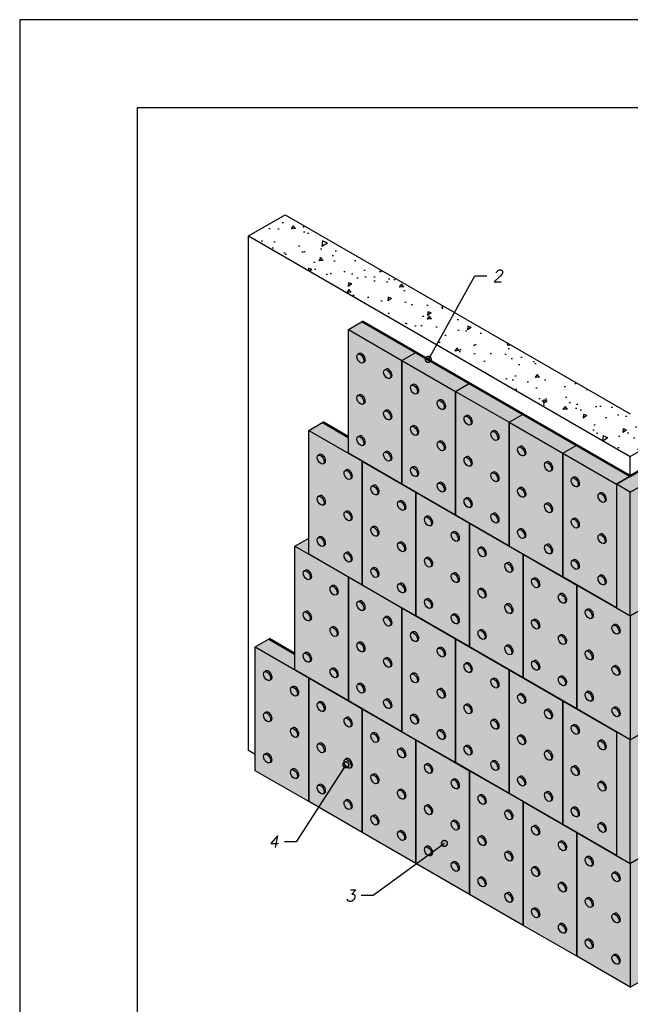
# Model space of a CAD drawing. Header units: inches. Extents: x 47 to 4151, y -1120 to 1902.
# Tile 42 of 93: x 51 to 154, y 733 to 900. Entities that reach past the tile are written whole.
import ezdxf

# ---------------------------------------------------------------- set-up
doc = ezdxf.new("R2010")
doc.units = ezdxf.units.IN
doc.header["$LTSCALE"] = 10
doc.header["$MEASUREMENT"] = 0
doc.layers.add('dim', color=160, linetype='Continuous', lineweight=15)
for name, color, linetype in [('DUBEL', 142, 'Continuous'), ('hatch', 240, 'Continuous'), ('ndp', 242, 'Continuous'), ('PV-13D', 7, 'Continuous'), ('ramka', 248, 'Continuous')]:
    doc.layers.add(name, color=color, linetype=linetype)
doc.layers.add('list', color=5, linetype='Continuous', plot=False)
doc.styles.add('style2', font='romans.shx', dxfattribs={"oblique": 12})
doc.dimstyles.new('1', dxfattribs={"dimtxt": 2, "dimasz": 2, "dimexe": 1, "dimexo": 0.7, "dimgap": 2, "dimtad": 0, "dimtih": 1, "dimtoh": 1, "dimdec": 4, "dimzin": 0, "dimdsep": 46, "dimtxsty": 'style2', "dimblk": 'ARCHTICK', "dimcen": 1.5, "dimdle": 1, "dimadec": 0, "dimazin": 0, "dimtfac": 1, "dimtdec": 4, "dimtofl": 0, "dimtmove": 0, "dimatfit": 2, "dimldrblk": 'DOTSMALL', "dimfxl": 1, "dimtolj": 1, "dimtzin": 0, "dimarcsym": 0})

# ---------------------------------------------------------------- blocks, each defined once
blk = doc.blocks.new('_ArchTick')
at = {"layer": 'DUBEL', "color": 0, "const_width": 0.15}
blk.add_lwpolyline([(-0.5, -0.5), (0.5, 0.5)], dxfattribs=at)
blk = doc.blocks.new('_DotSmall')
at = {"layer": 'DUBEL', "color": 0, "const_width": 0.5}
blk.add_lwpolyline([(-0.0625, 0, 1), (0.0625, 0, 1)], format="xyb", close=True, dxfattribs=at)

msp = doc.modelspace()

# ---------------------------------------------------------------- hatches: boundary and pattern name
at = {"layer": 'hatch'}
h = msp.add_hatch(dxfattribs=at)
h.set_pattern_fill('AR-CONC', color=256, angle=165, style=0)
h.set_pattern_definition([(215, (-2245.4854, 1562.577), (-6.765787, 2.462545), [0.75, -8.25]), (160, (-2245.4854, 1562.577), (-0.606582, -7.624733), [0.6, -6.6]), (265.4514, (-2246.049, 1562.782), (-7.372372, -5.162182), [0.637402, -7.011421]), (211.1842, (-2246.003, 1560.645), (-9.880362, 4.361014), [1.125, -12.375]), (261.6356, (-2246.826, 1561.009), (-11.54935, -6.99017), [0.956103, -10.51713]), (156.1842, (-2246.003, 1560.645), (-11.549346, -6.99018), [0.9, -9.9]), (186, (-2246.8396, 1561.387), (-4.723625, 5.433909), [0.75, -8.25]), (131, (-2246.8396, 1561.387), (-4.227072, -6.374665), [0.6, -6.6]), (236.4514, (-2247.233, 1561.84), (-8.950698, -0.94075), [0.637402, -7.011421]), (202.5, (-2245.4854, 1562.577), (-0.979048, -3.1840357), [0, -6.52, 0, -6.7, 0, -6.625]), (172.5, (-2245.4854, 1562.577), (-3.561869, -3.1288505), [0, -3.82, 0, -6.37, 0, -2.525]), (132.5, (-2243.3314, 1561.9998), (-5.0979525, 1.5994975), [0, -2.5, 0, -7.8, 0, -10.35]), (122.5, (-2242.3655, 1561.741), (-5.892237, 0.542457), [0, -3.25, 0, -5.18, 0, -7.35])])
h.paths.add_polyline_path([(89.422287, 863.574362), (95.682209, 867.188529), (154.397015, 833.28952), (221.07584, 871.786558), (227.335761, 868.17239), (154.397015, 826.061185)])
h = msp.add_hatch(dxfattribs=at)
h.set_pattern_fill('DOTS', color=160, scale=15, style=0)
h.set_pattern_definition([(0, (-2245.48545, 1562.577), (0.46875, 0.9375), [0, -0.9375])])
edge = h.paths.add_edge_path()
edge.add_line((90.575611, 772.596792), (90.575611, 793.652395))
edge.add_line((90.575611, 793.652395), (92.949919, 795.023202))
edge.add_line((92.949919, 795.023202), (97.318646, 792.500916))
edge.add_line((97.318646, 792.500916), (97.318646, 810.814904))
edge.add_line((97.318646, 810.814904), (99.692955, 812.185711))
edge.add_line((99.692955, 812.185711), (99.692955, 830.499699))
edge.add_line((99.692955, 830.499699), (102.067263, 831.870506))
edge.add_line((102.067263, 831.870506), (106.43599, 829.348221))
edge.add_line((106.43599, 829.348221), (106.43599, 847.662208))
edge.add_line((106.43599, 847.662208), (108.810298, 849.033016))
edge.add_line((108.810298, 849.033016), (154.397015, 822.713513))
edge.add_line((154.397015, 822.713513), (227.335761, 864.824718))
edge.add_line((227.335761, 864.824718), (229.710069, 863.45391))
edge.add_line((229.710069, 863.45391), (229.710069, 857.47309))
edge.add_line((229.710069, 857.47309), (208.770065, 845.383373))
edge.add_arc((322.091944, 768.055222), 137.191439, 145.6913036, 185.96840987)
edge.add_line((185.644167, 753.79004), (154.397015, 735.749488))
edge.add_line((154.397015, 735.749488), (90.575611, 772.596792))

# ---------------------------------------------------------------- linework, layer by layer
at = {"layer": 'dim', "color": 1, "lineweight": 53}
for points in [[(108.810298, 849.033016), (154.397015, 822.713513), (227.335761, 864.824718)], [(102.067263, 831.870506), (106.43599, 829.348221)], [(92.949919, 795.023202), (97.318646, 792.500916)]]:
    msp.add_lwpolyline(points, dxfattribs=at)
at = {"layer": 'list'}
msp.add_lwpolyline([(50.523751, 610.370459), (260.523751, 610.370459), (260.523751, 900.370459), (50.523751, 900.370459)], close=True, dxfattribs=at)
at = {"layer": 'PV-13D', "extrusion": (-2.77556e-17, 0.816497, 0.57735)}
for p, q in [((154.397015, 826.061185), (227.335761, 868.17239)), ((89.422287, 863.574362), (95.682209, 867.188529)), ((95.682209, 867.188529), (154.397015, 833.28952)), ((89.422287, 863.574362), (154.397015, 826.061185)), ((89.422287, 776.004279), (89.422287, 863.574362)), ((106.43599, 847.662208), (108.810298, 849.033016)), ((106.43599, 826.606606), (106.43599, 847.662208)), ((106.43599, 847.662208), (115.553333, 842.398308)), ((117.927641, 843.769115), (108.810298, 849.033016)), ((108.29293, 843.568578), (108.055499, 843.431497)), ((115.553333, 842.398308), (117.927641, 843.769115)), ((115.553333, 842.398308), (117.927641, 843.769115)), ((127.044985, 838.505215), (117.927641, 843.769115)), ((109.137722, 842.105355), (108.900291, 841.968274)), ((115.553333, 821.342705), (115.553333, 842.398308)), ((115.553333, 842.398308), (124.670676, 837.134407)), ((115.553333, 842.398308), (115.553333, 821.342705)), ((112.851601, 840.936627), (112.61417, 840.799547)), ((113.696393, 839.473404), (113.458963, 839.336324)), ((117.410273, 838.304677), (117.172842, 838.167596)), ((124.670676, 837.134407), (127.044985, 838.505215)), ((124.670676, 837.134407), (127.044985, 838.505215)), ((136.162328, 833.241314), (127.044985, 838.505215)), ((108.29293, 836.550043), (108.055499, 836.412963)), ((118.255065, 836.841454), (118.017634, 836.704373)), ((124.670676, 837.134407), (124.670676, 816.078805)), ((124.670676, 816.078805), (124.670676, 837.134407)), ((124.670676, 837.134407), (133.78802, 831.870506)), ((109.137722, 835.08682), (108.900291, 834.94974)), ((121.968944, 835.672727), (121.731514, 835.535646)), ((112.851601, 833.918093), (112.61417, 833.781012)), ((122.813737, 834.209504), (122.576306, 834.072423)), ((126.527616, 833.040776), (126.290185, 832.903696)), ((133.78802, 831.870506), (136.162328, 833.241314)), ((133.78802, 831.870506), (136.162328, 833.241314)), ((145.279671, 827.977413), (136.162328, 833.241314)), ((99.692955, 830.499699), (102.067263, 831.870506)), ((106.43599, 829.348221), (102.067263, 831.870506)), ((113.696393, 832.45487), (113.458963, 832.317789)), ((117.410273, 831.286143), (117.172842, 831.149062)), ((127.372408, 831.577553), (127.134978, 831.440473)), ((133.78802, 831.870506), (133.78802, 810.814904)), ((133.78802, 810.814904), (133.78802, 831.870506)), ((133.78802, 831.870506), (142.905363, 826.606606)), ((99.692955, 809.444097), (99.692955, 830.499699)), ((99.692955, 830.499699), (108.810298, 825.235798)), ((108.29293, 829.531509), (108.055499, 829.394429)), ((118.255065, 829.82292), (118.017634, 829.685839)), ((131.086288, 830.408826), (130.848857, 830.271745)), ((109.137722, 828.068286), (108.900291, 827.931205)), ((121.968944, 828.654192), (121.731514, 828.517112)), ((131.93108, 828.945603), (131.693649, 828.808522)), ((135.644959, 827.776876), (135.407529, 827.639795)), ((142.905363, 826.606606), (145.279671, 827.977413)), ((142.905363, 826.606606), (145.279671, 827.977413)), ((154.397015, 822.713513), (145.279671, 827.977413)), ((101.549894, 826.406068), (101.312464, 826.268988)), ((115.553333, 821.342705), (106.43599, 826.606606)), ((112.851601, 826.899559), (112.61417, 826.762478)), ((122.813737, 827.190969), (122.576306, 827.053889)), ((126.527616, 826.022242), (126.290185, 825.885161)), ((136.489752, 826.313653), (136.252321, 826.176572)), ((142.905363, 805.551003), (142.905363, 826.606606)), ((142.905363, 826.606606), (152.022706, 821.342705)), ((142.905363, 826.606606), (142.905363, 805.551003)), ((154.397015, 822.713513), (154.397015, 826.061185)), ((102.394687, 824.942845), (102.157256, 824.805765)), ((108.810298, 825.235798), (108.810298, 804.180196)), ((108.810298, 804.180196), (108.810298, 825.235798)), ((108.810298, 825.235798), (117.927641, 819.971898)), ((113.696393, 825.436336), (113.458963, 825.299255)), ((117.410273, 824.267609), (117.172842, 824.130528)), ((127.372408, 824.559019), (127.134978, 824.421938)), ((140.203631, 825.144925), (139.9662, 825.007845)), ((158.955686, 825.345463), (152.022706, 821.342705)), ((106.108566, 823.774118), (105.871135, 823.637037)), ((118.255065, 822.804386), (118.017634, 822.667305)), ((131.086288, 823.390292), (130.848857, 823.253211)), ((141.048423, 823.681702), (140.810993, 823.544622)), ((152.022706, 821.342705), (154.397015, 822.713513)), ((154.397015, 819.971898), (161.329994, 823.974656)), ((106.953358, 822.310895), (106.715927, 822.173814)), ((110.667238, 821.142168), (110.429807, 821.005087)), ((124.670676, 816.078805), (115.553333, 821.342705)), ((121.968944, 821.635658), (121.731514, 821.498578)), ((131.93108, 821.927069), (131.693649, 821.789988)), ((144.762303, 822.512975), (144.524872, 822.375894)), ((145.607095, 821.049752), (145.369664, 820.912671)), ((154.397015, 819.971898), (152.022706, 821.342705)), ((152.022706, 821.342705), (152.022706, 800.287103)), ((152.022706, 821.342705), (152.022706, 800.287103)), ((101.549894, 819.387534), (101.312464, 819.250453)), ((111.51203, 819.678945), (111.274599, 819.541864)), ((117.927641, 798.916295), (117.927641, 819.971898)), ((117.927641, 819.971898), (127.044985, 814.707997)), ((117.927641, 819.971898), (117.927641, 798.916295)), ((122.813737, 820.172435), (122.576306, 820.035355)), ((135.644959, 820.758342), (135.407529, 820.621261)), ((136.489752, 819.295119), (136.252321, 819.158038)), ((149.320974, 819.881025), (149.083544, 819.743944)), ((154.397015, 798.916295), (154.397015, 819.971898)), ((102.394687, 817.924311), (102.157256, 817.78723)), ((115.225909, 818.510217), (114.988479, 818.373137)), ((126.527616, 819.003708), (126.290185, 818.866627)), ((127.372408, 817.540485), (127.134978, 817.403404)), ((140.203631, 818.126391), (139.9662, 817.989311)), ((150.165767, 818.417802), (149.928336, 818.280721)), ((106.108566, 816.755584), (105.871135, 816.618503)), ((116.070702, 817.046994), (115.833271, 816.909914)), ((119.784581, 815.878267), (119.54715, 815.741186)), ((133.78802, 810.814904), (124.670676, 816.078805)), ((131.086288, 816.371758), (130.848857, 816.234677)), ((141.048423, 816.663168), (140.810993, 816.526087)), ((106.953358, 815.292361), (106.715927, 815.15528)), ((120.629373, 814.415044), (120.391942, 814.277963)), ((127.044985, 793.652395), (127.044985, 814.707997)), ((127.044985, 814.707997), (136.162328, 809.444097)), ((127.044985, 814.707997), (127.044985, 793.652395)), ((131.93108, 814.908535), (131.693649, 814.771454)), ((144.762303, 815.494441), (144.524872, 815.35736)), ((110.667238, 814.123633), (110.429807, 813.986553)), ((111.51203, 812.66041), (111.274599, 812.52333)), ((124.343253, 813.246317), (124.105822, 813.109236)), ((135.644959, 813.739807), (135.407529, 813.602727)), ((145.607095, 814.031218), (145.369664, 813.894137)), ((149.320974, 812.862491), (149.083544, 812.72541)), ((97.318646, 810.814904), (99.692955, 812.185711)), ((97.318646, 789.759301), (97.318646, 810.814904)), ((97.318646, 810.814904), (106.43599, 805.551003)), ((101.549894, 812.369), (101.312464, 812.231919)), ((102.394687, 810.905777), (102.157256, 810.768696)), ((115.225909, 811.491683), (114.988479, 811.354602)), ((125.188045, 811.783094), (124.950614, 811.646013)), ((142.905363, 805.551003), (133.78802, 810.814904)), ((136.489752, 812.276584), (136.252321, 812.139504)), ((140.203631, 811.107857), (139.9662, 810.970776)), ((150.165767, 811.399268), (149.928336, 811.262187)), ((108.810298, 804.180196), (99.692955, 809.444097)), ((106.108566, 809.73705), (105.871135, 809.599969)), ((116.070702, 810.02846), (115.833271, 809.891379)), ((128.901924, 810.614366), (128.664493, 810.477286)), ((129.746716, 809.151143), (129.509286, 809.014063)), ((136.162328, 809.444097), (136.162328, 788.388494)), ((136.162328, 788.388494), (136.162328, 809.444097)), ((136.162328, 809.444097), (145.279671, 804.180196)), ((141.048423, 809.644634), (140.810993, 809.507553)), ((106.953358, 808.273827), (106.715927, 808.136746)), ((119.784581, 808.859733), (119.54715, 808.722652)), ((133.460596, 807.982416), (133.223165, 807.845335)), ((144.762303, 808.475907), (144.524872, 808.338826)), ((99.175586, 806.721273), (98.938155, 806.584192)), ((110.667238, 807.105099), (110.429807, 806.968019)), ((120.629373, 807.39651), (120.391942, 807.259429)), ((124.343253, 806.227783), (124.105822, 806.090702)), ((134.305388, 806.519193), (134.067957, 806.382112)), ((145.607095, 807.012684), (145.369664, 806.875603)), ((149.320974, 805.843956), (149.083544, 805.706876)), ((100.020378, 805.25805), (99.782948, 805.120969)), ((106.43599, 784.495401), (106.43599, 805.551003)), ((106.43599, 805.551003), (115.553333, 800.287103)), ((106.43599, 805.551003), (106.43599, 784.495401)), ((117.927641, 798.916295), (108.810298, 804.180196)), ((111.51203, 805.641876), (111.274599, 805.504796)), ((115.225909, 804.473149), (114.988479, 804.336068)), ((125.188045, 804.76456), (124.950614, 804.627479)), ((138.019268, 805.350466), (137.781837, 805.213385)), ((152.022706, 800.287103), (142.905363, 805.551003)), ((145.279671, 783.124593), (145.279671, 804.180196)), ((145.279671, 804.180196), (154.397015, 798.916295)), ((145.279671, 804.180196), (145.279671, 783.124593)), ((150.165767, 804.380733), (149.928336, 804.243653)), ((103.734258, 804.089323), (103.496827, 803.952242)), ((104.57905, 802.6261), (104.341619, 802.489019)), ((116.070702, 803.009926), (115.833271, 802.872845)), ((128.901924, 803.595832), (128.664493, 803.458752)), ((138.86406, 803.887243), (138.626629, 803.750162)), ((142.577939, 802.718515), (142.340508, 802.581435)), ((161.329994, 802.919053), (154.397015, 798.916295)), ((108.29293, 801.457373), (108.055499, 801.320292)), ((119.784581, 801.841199), (119.54715, 801.704118)), ((129.746716, 802.132609), (129.509286, 801.995528)), ((133.460596, 800.963882), (133.223165, 800.826801)), ((143.422731, 801.255292), (143.185301, 801.118212)), ((99.175586, 799.702739), (98.938155, 799.565658)), ((109.137722, 799.99415), (108.900291, 799.857069)), ((115.553333, 779.2315), (115.553333, 800.287103)), ((115.553333, 800.287103), (124.670676, 795.023202)), ((115.553333, 800.287103), (115.553333, 779.2315)), ((120.629373, 800.377976), (120.391942, 800.240895)), ((124.343253, 799.209248), (124.105822, 799.072168)), ((134.305388, 799.500659), (134.067957, 799.363578)), ((147.136611, 800.086565), (146.89918, 799.949484)), ((152.022706, 800.287103), (154.397015, 798.916295)), ((154.397015, 798.916295), (156.771323, 800.287103)), ((100.020378, 798.239516), (99.782948, 798.102435)), ((112.851601, 798.825422), (112.61417, 798.688342)), ((127.044985, 793.652395), (117.927641, 798.916295)), ((125.188045, 797.746025), (124.950614, 797.608945)), ((138.019268, 798.331932), (137.781837, 798.194851)), ((147.981403, 798.623342), (147.743972, 798.486261)), ((151.695283, 797.454615), (151.457852, 797.317534)), ((154.397015, 798.916295), (154.397015, 777.860693)), ((103.734258, 797.070789), (103.496827, 796.933708)), ((113.696393, 797.362199), (113.458963, 797.225119)), ((117.410273, 796.193472), (117.172842, 796.056391)), ((128.901924, 796.577298), (128.664493, 796.440217)), ((138.86406, 796.868709), (138.626629, 796.731628)), ((152.540075, 795.991392), (152.302644, 795.854311)), ((90.575611, 793.652395), (92.949919, 795.023202)), ((97.318646, 792.500916), (92.949919, 795.023202)), ((104.57905, 795.607566), (104.341619, 795.470485)), ((108.29293, 794.438838), (108.055499, 794.301758)), ((118.255065, 794.730249), (118.017634, 794.593168)), ((124.670676, 795.023202), (124.670676, 773.9676)), ((124.670676, 773.9676), (124.670676, 795.023202)), ((124.670676, 795.023202), (133.78802, 789.759301)), ((129.746716, 795.114075), (129.509286, 794.976994)), ((142.577939, 795.699981), (142.340508, 795.562901)), ((143.422731, 794.236758), (143.185301, 794.099678)), ((90.575611, 772.596792), (90.575611, 793.652395)), ((90.575611, 793.652395), (99.692955, 788.388494)), ((99.175586, 792.684205), (98.938155, 792.547124)), ((109.137722, 792.975615), (108.900291, 792.838535)), ((121.968944, 793.561522), (121.731514, 793.424441)), ((136.162328, 788.388494), (127.044985, 793.652395)), ((133.460596, 793.945348), (133.223165, 793.808267)), ((134.305388, 792.482125), (134.067957, 792.345044)), ((147.136611, 793.068031), (146.89918, 792.93095)), ((100.020378, 791.220982), (99.782948, 791.083901)), ((112.851601, 791.806888), (112.61417, 791.669807)), ((122.813737, 792.098299), (122.576306, 791.961218)), ((126.527616, 790.929571), (126.290185, 790.792491)), ((138.019268, 791.313397), (137.781837, 791.176317)), ((147.981403, 791.604808), (147.743972, 791.467727)), ((92.432551, 789.558764), (92.19512, 789.421683)), ((106.43599, 784.495401), (97.318646, 789.759301)), ((103.734258, 790.052255), (103.496827, 789.915174)), ((113.696393, 790.343665), (113.458963, 790.206584)), ((117.410273, 789.174938), (117.172842, 789.037857)), ((127.372408, 789.466348), (127.134978, 789.329268)), ((133.78802, 789.759301), (133.78802, 768.703699)), ((133.78802, 768.703699), (133.78802, 789.759301)), ((133.78802, 789.759301), (142.905363, 784.495401)), ((138.86406, 789.850174), (138.626629, 789.713094)), ((151.695283, 790.436081), (151.457852, 790.299)), ((93.277343, 788.095541), (93.039912, 787.95846)), ((99.692955, 788.388494), (99.692955, 767.332892)), ((99.692955, 767.332892), (99.692955, 788.388494)), ((99.692955, 788.388494), (108.810298, 783.124593)), ((104.57905, 788.589032), (104.341619, 788.451951)), ((108.29293, 787.420304), (108.055499, 787.283224)), ((118.255065, 787.711715), (118.017634, 787.574634)), ((131.086288, 788.297621), (130.848857, 788.16054)), ((145.279671, 783.124593), (136.162328, 788.388494)), ((142.577939, 788.681447), (142.340508, 788.544366)), ((152.540075, 788.972858), (152.302644, 788.835777)), ((96.991223, 786.926814), (96.753792, 786.789733)), ((109.137722, 785.957081), (108.900291, 785.820001)), ((121.968944, 786.542988), (121.731514, 786.405907)), ((131.93108, 786.834398), (131.693649, 786.697317)), ((143.422731, 787.218224), (143.185301, 787.081143)), ((147.136611, 786.049497), (146.89918, 785.912416)), ((97.836015, 785.463591), (97.598584, 785.32651)), ((101.549894, 784.294863), (101.312464, 784.157783)), ((115.553333, 779.2315), (106.43599, 784.495401)), ((112.851601, 784.788354), (112.61417, 784.651273)), ((122.813737, 785.079765), (122.576306, 784.942684)), ((135.644959, 785.665671), (135.407529, 785.52859)), ((136.489752, 784.202448), (136.252321, 784.065367)), ((142.905363, 763.439798), (142.905363, 784.495401)), ((142.905363, 784.495401), (152.022706, 779.2315)), ((142.905363, 784.495401), (142.905363, 763.439798)), ((147.981403, 784.586274), (147.743972, 784.449193)), ((92.432551, 782.54023), (92.19512, 782.403149)), ((102.394687, 782.83164), (102.157256, 782.69456)), ((108.810298, 762.068991), (108.810298, 783.124593)), ((108.810298, 783.124593), (117.927641, 777.860693)), ((108.810298, 783.124593), (108.810298, 762.068991)), ((113.696393, 783.325131), (113.458963, 783.18805)), ((126.527616, 783.911037), (126.290185, 783.773956)), ((127.372408, 782.447814), (127.134978, 782.310733)), ((140.203631, 783.03372), (139.9662, 782.89664)), ((154.397015, 777.860693), (145.279671, 783.124593)), ((151.695283, 783.417547), (151.457852, 783.280466)), ((93.277343, 781.077007), (93.039912, 780.939926)), ((106.108566, 781.662913), (105.871135, 781.525832)), ((117.410273, 782.156404), (117.172842, 782.019323)), ((118.255065, 780.693181), (118.017634, 780.5561)), ((131.086288, 781.279087), (130.848857, 781.142006)), ((141.048423, 781.570497), (140.810993, 781.433417)), ((152.540075, 781.954324), (152.302644, 781.817243)), ((154.397015, 777.860693), (161.329994, 781.863451)), ((96.991223, 779.908279), (96.753792, 779.771199)), ((106.953358, 780.19969), (106.715927, 780.062609)), ((110.667238, 779.030963), (110.429807, 778.893882)), ((124.670676, 773.9676), (115.553333, 779.2315)), ((121.968944, 779.524453), (121.731514, 779.387373)), ((131.93108, 779.815864), (131.693649, 779.678783)), ((144.762303, 780.40177), (144.524872, 780.264689)), ((154.397015, 777.860693), (152.022706, 779.2315)), ((152.022706, 779.2315), (152.022706, 758.175898)), ((152.022706, 779.2315), (152.022706, 758.175898)), ((154.397015, 777.860693), (156.771323, 779.2315)), ((97.836015, 778.445056), (97.598584, 778.307976)), ((111.51203, 777.56774), (111.274599, 777.430659)), ((117.927641, 756.80509), (117.927641, 777.860693)), ((117.927641, 777.860693), (127.044985, 772.596792)), ((117.927641, 777.860693), (117.927641, 756.80509)), ((122.813737, 778.06123), (122.576306, 777.92415)), ((135.644959, 778.647137), (135.407529, 778.510056)), ((145.607095, 778.938547), (145.369664, 778.801466)), ((149.320974, 777.76982), (149.083544, 777.632739)), ((154.397015, 756.80509), (154.397015, 777.860693)), ((90.575611, 775.338407), (89.422287, 776.004279)), ((101.549894, 777.276329), (101.312464, 777.139248)), ((102.394687, 775.813106), (102.157256, 775.676025)), ((115.225909, 776.399012), (114.988479, 776.261932)), ((126.527616, 776.892503), (126.290185, 776.755422)), ((136.489752, 777.183914), (136.252321, 777.046833)), ((140.203631, 776.015186), (139.9662, 775.878106)), ((150.165767, 776.306597), (149.928336, 776.169516)), ((92.432551, 775.521696), (92.19512, 775.384615)), ((93.277343, 774.058473), (93.039912, 773.921392)), ((106.108566, 774.644379), (105.871135, 774.507298)), ((116.070702, 774.935789), (115.833271, 774.798709)), ((133.78802, 768.703699), (124.670676, 773.9676)), ((127.372408, 775.42928), (127.134978, 775.292199)), ((131.086288, 774.260553), (130.848857, 774.123472)), ((141.048423, 774.551963), (140.810993, 774.414883)), ((99.692955, 767.332892), (90.575611, 772.596792)), ((96.991223, 772.889745), (96.753792, 772.752665)), ((106.953358, 773.181156), (106.715927, 773.044075)), ((119.784581, 773.767062), (119.54715, 773.629981)), ((120.629373, 772.303839), (120.391942, 772.166758)), ((127.044985, 772.596792), (127.044985, 751.54119)), ((127.044985, 751.54119), (127.044985, 772.596792)), ((127.044985, 772.596792), (136.162328, 767.332892)), ((131.93108, 772.79733), (131.693649, 772.660249)), ((144.762303, 773.383236), (144.524872, 773.246155)), ((97.836015, 771.426522), (97.598584, 771.289442)), ((110.667238, 772.012429), (110.429807, 771.875348)), ((124.343253, 771.135112), (124.105822, 770.998031)), ((135.644959, 771.628602), (135.407529, 771.491522)), ((145.607095, 771.920013), (145.369664, 771.782932)), ((149.320974, 770.751286), (149.083544, 770.614205)), ((101.549894, 770.257795), (101.312464, 770.120714)), ((111.51203, 770.549206), (111.274599, 770.412125)), ((115.225909, 769.380478), (114.988479, 769.243397)), ((125.188045, 769.671889), (124.950614, 769.534808)), ((136.489752, 770.165379), (136.252321, 770.028299)), ((140.203631, 768.996652), (139.9662, 768.859571)), ((150.165767, 769.288063), (149.928336, 769.150982)), ((108.810298, 762.068991), (99.692955, 767.332892)), ((102.394687, 768.794572), (102.157256, 768.657491)), ((106.108566, 767.625845), (105.871135, 767.488764)), ((116.070702, 767.917255), (115.833271, 767.780174)), ((128.901924, 768.503161), (128.664493, 768.366081)), ((142.905363, 763.439798), (133.78802, 768.703699)), ((136.162328, 767.332892), (136.162328, 746.277289)), ((136.162328, 746.277289), (136.162328, 767.332892)), ((136.162328, 767.332892), (145.279671, 762.068991)), ((141.048423, 767.533429), (140.810993, 767.396348)), ((106.953358, 766.162622), (106.715927, 766.025541)), ((119.784581, 766.748528), (119.54715, 766.611447)), ((129.746716, 767.039938), (129.509286, 766.902858)), ((133.460596, 765.871211), (133.223165, 765.73413)), ((144.762303, 766.364702), (144.524872, 766.227621)), ((110.667238, 764.993894), (110.429807, 764.856814)), ((120.629373, 765.285305), (120.391942, 765.148224)), ((124.343253, 764.116578), (124.105822, 763.979497)), ((134.305388, 764.407988), (134.067957, 764.270907)), ((145.607095, 764.901479), (145.369664, 764.764398)), ((111.51203, 763.530671), (111.274599, 763.393591)), ((115.225909, 762.361944), (114.988479, 762.224863)), ((125.188045, 762.653355), (124.950614, 762.516274)), ((138.019268, 763.239261), (137.781837, 763.10218)), ((152.022706, 758.175898), (142.905363, 763.439798)), ((149.320974, 763.732752), (149.083544, 763.595671)), ((150.165767, 762.269529), (149.928336, 762.132448)), ((117.927641, 756.80509), (108.810298, 762.068991)), ((116.070702, 760.898721), (115.833271, 760.76164)), ((128.901924, 761.484627), (128.664493, 761.347547)), ((138.86406, 761.776038), (138.626629, 761.638957)), ((142.577939, 760.607311), (142.340508, 760.47023)), ((145.279671, 741.013388), (145.279671, 762.068991)), ((145.279671, 762.068991), (154.397015, 756.80509)), ((145.279671, 762.068991), (145.279671, 741.013388)), ((161.329994, 760.807848), (154.397015, 756.80509)), ((119.784581, 759.729994), (119.54715, 759.592913)), ((129.746716, 760.021404), (129.509286, 759.884324)), ((143.422731, 759.144088), (143.185301, 759.007007)), ((120.629373, 758.266771), (120.391942, 758.12969)), ((133.460596, 758.852677), (133.223165, 758.715596)), ((134.305388, 757.389454), (134.067957, 757.252373)), ((147.136611, 757.97536), (146.89918, 757.838279)), ((152.022706, 758.175898), (154.397015, 756.80509)), ((154.397015, 756.80509), (156.771323, 758.175898)), ((127.044985, 751.54119), (117.927641, 756.80509)), ((124.343253, 757.098043), (124.105822, 756.960963)), ((125.188045, 755.63482), (124.950614, 755.49774)), ((138.019268, 756.220727), (137.781837, 756.083646)), ((147.981403, 756.512137), (147.743972, 756.375056)), ((154.397015, 756.80509), (154.397015, 735.749488)), ((128.901924, 754.466093), (128.664493, 754.329012)), ((138.86406, 754.757504), (138.626629, 754.620423)), ((151.695283, 755.34341), (151.457852, 755.206329)), ((152.540075, 753.880187), (152.302644, 753.743106)), ((129.746716, 753.00287), (129.509286, 752.865789)), ((142.577939, 753.588776), (142.340508, 753.451696)), ((136.162328, 746.277289), (127.044985, 751.54119)), ((133.460596, 751.834143), (133.223165, 751.697062)), ((143.422731, 752.125553), (143.185301, 751.988473)), ((147.136611, 750.956826), (146.89918, 750.819745)), ((134.305388, 750.37092), (134.067957, 750.233839)), ((138.019268, 749.202193), (137.781837, 749.065112)), ((147.981403, 749.493603), (147.743972, 749.356522)), ((138.86406, 747.73897), (138.626629, 747.601889)), ((151.695283, 748.324876), (151.457852, 748.187795)), ((145.279671, 741.013388), (136.162328, 746.277289)), ((142.577939, 746.570242), (142.340508, 746.433161)), ((152.540075, 746.861653), (152.302644, 746.724572)), ((143.422731, 745.107019), (143.185301, 744.969938)), ((147.136611, 743.938292), (146.89918, 743.801211)), ((147.981403, 742.475069), (147.743972, 742.337988)), ((154.397015, 735.749488), (145.279671, 741.013388)), ((151.695283, 741.306342), (151.457852, 741.169261)), ((152.540075, 739.843119), (152.302644, 739.706038)), ((154.397015, 735.749488), (156.771323, 737.120295))]:
    msp.add_line(p, q, dxfattribs=at)
at = {"layer": 'PV-13D'}
for centre in [(108.477895, 842.699885), (113.036566, 840.067935), (117.595238, 837.435985), (108.477895, 835.681351), (122.15391, 834.804034), (113.036566, 833.049401), (126.712581, 832.172084), (117.595238, 830.417451), (108.477895, 828.662817), (131.271253, 829.540134), (122.15391, 827.7855), (135.829925, 826.908183), (101.73486, 825.537376), (113.036566, 826.030867), (126.712581, 825.15355), (117.595238, 823.398916), (140.388596, 824.276233), (106.293531, 822.905426), (131.271253, 822.5216), (110.852203, 820.273475), (122.15391, 820.766966), (144.947268, 821.644283), (101.73486, 818.518842), (135.829925, 819.889649), (149.50594, 819.012333), (115.410875, 817.641525), (126.712581, 818.135016), (140.388596, 817.257699), (106.293531, 815.886892), (119.969546, 815.009575), (131.271253, 815.503065), (144.947268, 814.625749), (110.852203, 813.254941), (124.528218, 812.377624), (135.829925, 812.871115), (149.50594, 811.993798), (101.73486, 811.500308), (115.410875, 810.622991), (140.388596, 810.239165), (106.293531, 808.868357), (129.08689, 809.745674), (119.969546, 807.991041), (133.645561, 807.113724), (144.947268, 807.607215), (99.360551, 805.852581), (110.852203, 806.236407), (124.528218, 805.35909), (149.50594, 804.975264), (115.410875, 803.604457), (138.204233, 804.481774), (103.919223, 803.220631), (129.08689, 802.72714), (142.762905, 801.849823), (108.477895, 800.58868), (119.969546, 800.972506), (133.645561, 800.09519), (99.360551, 798.834047), (124.528218, 798.340556), (147.321576, 799.217873), (113.036566, 797.95673), (138.204233, 797.463239), (151.880248, 796.585923), (103.919223, 796.202097), (117.595238, 795.32478), (129.08689, 795.708606), (108.477895, 793.570146), (142.762905, 794.831289), (99.360551, 791.815513), (122.15391, 792.692829), (133.645561, 793.076656), (147.321576, 792.199339), (113.036566, 790.938196), (126.712581, 790.060879), (138.204233, 790.444705), (92.617516, 788.690072), (103.919223, 789.183562), (117.595238, 788.306246), (151.880248, 789.567388), (108.477895, 786.551612), (131.271253, 787.428929), (142.762905, 787.812755), (97.176188, 786.058121), (122.15391, 785.674295), (147.321576, 785.180805), (101.73486, 783.426171), (113.036566, 783.919662), (135.829925, 784.796979), (92.617516, 781.671538), (126.712581, 783.042345), (140.388596, 782.165028), (151.880248, 782.548854), (106.293531, 780.794221), (117.595238, 781.287711), (131.271253, 780.410395), (97.176188, 779.039587), (110.852203, 778.16227), (122.15391, 778.655761), (144.947268, 779.533078), (135.829925, 777.778444), (149.50594, 776.901128), (101.73486, 776.407637), (115.410875, 775.53032), (126.712581, 776.023811), (140.388596, 775.146494), (92.617516, 774.653003), (106.293531, 773.775687), (131.271253, 773.391861), (97.176188, 772.021053), (119.969546, 772.89837), (144.947268, 772.514544), (110.852203, 771.143736), (124.528218, 770.26642), (135.829925, 770.75991), (149.50594, 769.882593), (101.73486, 769.389103), (115.410875, 768.511786), (140.388596, 768.12796), (106.293531, 766.757152), (129.08689, 767.634469), (119.969546, 765.879836), (133.645561, 765.002519), (144.947268, 765.49601), (110.852203, 764.125202), (124.528218, 763.247885), (115.410875, 761.493252), (138.204233, 762.370569), (149.50594, 762.864059), (129.08689, 760.615935), (142.762905, 759.738618), (119.969546, 758.861302), (133.645561, 757.983985), (147.321576, 757.106668), (124.528218, 756.229351), (138.204233, 755.352034), (129.08689, 753.597401), (151.880248, 754.474718), (142.762905, 752.720084), (133.645561, 750.965451), (147.321576, 750.088134), (138.204233, 748.3335), (151.880248, 747.456183), (142.762905, 745.70155), (147.321576, 743.0696), (151.880248, 740.437649)]:
    msp.add_ellipse(centre, major_axis=(0.422396, -0.731612), ratio=0.5773502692, dxfattribs=at)
for centre, start_param, end_param in [((108.715326, 842.836966), -2.3561944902, 0), ((108.715326, 842.836966), -3.1415926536, -2.3561944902), ((113.273997, 840.205016), -2.3561944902, 0), ((113.273997, 840.205016), -3.1415926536, -2.3561944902), ((117.832669, 837.573065), -2.3561944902, 0), ((108.715326, 835.818432), -2.3561944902, 0), ((117.832669, 837.573065), -3.1415926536, -2.3561944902), ((108.715326, 835.818432), -3.1415926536, -2.3561944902), ((122.391341, 834.941115), -2.3561944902, 0), ((122.391341, 834.941115), -3.1415926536, -2.3561944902), ((113.273997, 833.186482), -2.3561944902, 0), ((113.273997, 833.186482), -3.1415926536, -2.3561944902), ((126.950012, 832.309165), -2.3561944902, 0), ((117.832669, 830.554531), -2.3561944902, 0), ((126.950012, 832.309165), -3.1415926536, -2.3561944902), ((108.715326, 828.799898), -2.3561944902, 0), ((117.832669, 830.554531), -3.1415926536, -2.3561944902), ((131.508684, 829.677215), -2.3561944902, 0), ((131.508684, 829.677215), -3.1415926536, -2.3561944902), ((108.715326, 828.799898), -3.1415926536, -2.3561944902), ((122.391341, 827.922581), -2.3561944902, 0), ((122.391341, 827.922581), -3.1415926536, -2.3561944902), ((136.067356, 827.045264), -2.3561944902, 0), ((101.97229, 825.674457), -2.3561944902, 0), ((113.273997, 826.167947), -2.3561944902, 0), ((126.950012, 825.290631), -2.3561944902, 0), ((136.067356, 827.045264), -3.1415926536, -2.3561944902), ((101.97229, 825.674457), -3.1415926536, -2.3561944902), ((113.273997, 826.167947), -3.1415926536, -2.3561944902), ((117.832669, 823.535997), -2.3561944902, 0), ((126.950012, 825.290631), -3.1415926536, -2.3561944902), ((140.626027, 824.413314), -2.3561944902, 0), ((106.530962, 823.042506), -2.3561944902, 0), ((106.530962, 823.042506), -3.1415926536, -2.3561944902), ((117.832669, 823.535997), -3.1415926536, -2.3561944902), ((131.508684, 822.65868), -2.3561944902, 0), ((140.626027, 824.413314), -3.1415926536, -2.3561944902), ((145.184699, 821.781364), -2.3561944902, 0), ((111.089634, 820.410556), -2.3561944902, 0), ((122.391341, 820.904047), -2.3561944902, 0), ((131.508684, 822.65868), -3.1415926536, -2.3561944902), ((136.067356, 820.02673), -2.3561944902, 0), ((145.184699, 821.781364), -3.1415926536, -2.3561944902), ((101.97229, 818.655923), -2.3561944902, 0), ((111.089634, 820.410556), -3.1415926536, -2.3561944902), ((122.391341, 820.904047), -3.1415926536, -2.3561944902), ((136.067356, 820.02673), -3.1415926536, -2.3561944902), ((149.743371, 819.149413), -2.3561944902, 0), ((101.97229, 818.655923), -3.1415926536, -2.3561944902), ((115.648305, 817.778606), -2.3561944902, 0), ((126.950012, 818.272097), -2.3561944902, 0), ((126.950012, 818.272097), -3.1415926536, -2.3561944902), ((140.626027, 817.39478), -2.3561944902, 0), ((149.743371, 819.149413), -3.1415926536, -2.3561944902), ((106.530962, 816.023972), -2.3561944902, 0), ((115.648305, 817.778606), -3.1415926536, -2.3561944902), ((120.206977, 815.146656), -2.3561944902, 0), ((131.508684, 815.640146), -2.3561944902, 0), ((140.626027, 817.39478), -3.1415926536, -2.3561944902), ((106.530962, 816.023972), -3.1415926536, -2.3561944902), ((111.089634, 813.392022), -2.3561944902, 0), ((120.206977, 815.146656), -3.1415926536, -2.3561944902), ((131.508684, 815.640146), -3.1415926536, -2.3561944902), ((145.184699, 814.762829), -2.3561944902, 0), ((145.184699, 814.762829), -3.1415926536, -2.3561944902), ((111.089634, 813.392022), -3.1415926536, -2.3561944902), ((124.765649, 812.514705), -2.3561944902, 0), ((136.067356, 813.008196), -2.3561944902, 0), ((136.067356, 813.008196), -3.1415926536, -2.3561944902), ((149.743371, 812.130879), -2.3561944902, 0), ((101.97229, 811.637388), -2.3561944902, 0), ((101.97229, 811.637388), -3.1415926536, -2.3561944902), ((115.648305, 810.760072), -2.3561944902, 0), ((124.765649, 812.514705), -3.1415926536, -2.3561944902), ((140.626027, 810.376246), -2.3561944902, 0), ((149.743371, 812.130879), -3.1415926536, -2.3561944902), ((106.530962, 809.005438), -2.3561944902, 0), ((115.648305, 810.760072), -3.1415926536, -2.3561944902), ((129.32432, 809.882755), -2.3561944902, 0), ((129.32432, 809.882755), -3.1415926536, -2.3561944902), ((140.626027, 810.376246), -3.1415926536, -2.3561944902), ((106.530962, 809.005438), -3.1415926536, -2.3561944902), ((120.206977, 808.128121), -2.3561944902, 0), ((120.206977, 808.128121), -3.1415926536, -2.3561944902), ((133.882992, 807.250805), -2.3561944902, 0), ((145.184699, 807.744295), -2.3561944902, 0), ((99.597982, 805.989662), -2.3561944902, 0), ((111.089634, 806.373488), -2.3561944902, 0), ((111.089634, 806.373488), -3.1415926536, -2.3561944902), ((124.765649, 805.496171), -2.3561944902, 0), ((133.882992, 807.250805), -3.1415926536, -2.3561944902), ((145.184699, 807.744295), -3.1415926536, -2.3561944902), ((149.743371, 805.112345), -2.3561944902, 0), ((99.597982, 805.989662), -3.1415926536, -2.3561944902), ((104.156654, 803.357711), -2.3561944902, 0), ((115.648305, 803.741538), -2.3561944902, 0), ((124.765649, 805.496171), -3.1415926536, -2.3561944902), ((138.441664, 804.618854), -2.3561944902, 0), ((138.441664, 804.618854), -3.1415926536, -2.3561944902), ((149.743371, 805.112345), -3.1415926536, -2.3561944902), ((104.156654, 803.357711), -3.1415926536, -2.3561944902), ((115.648305, 803.741538), -3.1415926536, -2.3561944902), ((129.32432, 802.864221), -2.3561944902, 0), ((129.32432, 802.864221), -3.1415926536, -2.3561944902), ((143.000335, 801.986904), -2.3561944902, 0), ((108.715326, 800.725761), -2.3561944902, 0), ((120.206977, 801.109587), -2.3561944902, 0), ((120.206977, 801.109587), -3.1415926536, -2.3561944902), ((133.882992, 800.23227), -2.3561944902, 0), ((143.000335, 801.986904), -3.1415926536, -2.3561944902), ((99.597982, 798.971128), -2.3561944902, 0), ((108.715326, 800.725761), -3.1415926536, -2.3561944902), ((124.765649, 798.477637), -2.3561944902, 0), ((133.882992, 800.23227), -3.1415926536, -2.3561944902), ((147.559007, 799.354954), -2.3561944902, 0), ((99.597982, 798.971128), -3.1415926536, -2.3561944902), ((113.273997, 798.093811), -2.3561944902, 0), ((113.273997, 798.093811), -3.1415926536, -2.3561944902), ((124.765649, 798.477637), -3.1415926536, -2.3561944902), ((138.441664, 797.60032), -2.3561944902, 0), ((147.559007, 799.354954), -3.1415926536, -2.3561944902), ((152.117679, 796.723003), -2.3561944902, 0), ((104.156654, 796.339177), -2.3561944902, 0), ((104.156654, 796.339177), -3.1415926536, -2.3561944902), ((117.832669, 795.46186), -2.3561944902, 0), ((129.32432, 795.845687), -2.3561944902, 0), ((138.441664, 797.60032), -3.1415926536, -2.3561944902), ((143.000335, 794.96837), -2.3561944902, 0), ((152.117679, 796.723003), -3.1415926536, -2.3561944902), ((108.715326, 793.707227), -2.3561944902, 0), ((117.832669, 795.46186), -3.1415926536, -2.3561944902), ((129.32432, 795.845687), -3.1415926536, -2.3561944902), ((143.000335, 794.96837), -3.1415926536, -2.3561944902), ((99.597982, 791.952593), -2.3561944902, 0), ((108.715326, 793.707227), -3.1415926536, -2.3561944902), ((122.391341, 792.82991), -2.3561944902, 0), ((122.391341, 792.82991), -3.1415926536, -2.3561944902), ((133.882992, 793.213736), -2.3561944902, 0), ((133.882992, 793.213736), -3.1415926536, -2.3561944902), ((147.559007, 792.33642), -2.3561944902, 0), ((99.597982, 791.952593), -3.1415926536, -2.3561944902), ((113.273997, 791.075277), -2.3561944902, 0), ((113.273997, 791.075277), -3.1415926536, -2.3561944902), ((126.950012, 790.19796), -2.3561944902, 0), ((138.441664, 790.581786), -2.3561944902, 0), ((147.559007, 792.33642), -3.1415926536, -2.3561944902), ((92.854947, 788.827152), -2.3561944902, 0), ((104.156654, 789.320643), -2.3561944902, 0), ((117.832669, 788.443326), -2.3561944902, 0), ((126.950012, 790.19796), -3.1415926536, -2.3561944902), ((138.441664, 790.581786), -3.1415926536, -2.3561944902), ((152.117679, 789.704469), -2.3561944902, 0), ((152.117679, 789.704469), -3.1415926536, -2.3561944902), ((92.854947, 788.827152), -3.1415926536, -2.3561944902), ((104.156654, 789.320643), -3.1415926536, -2.3561944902), ((108.715326, 786.688693), -2.3561944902, 0), ((117.832669, 788.443326), -3.1415926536, -2.3561944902), ((131.508684, 787.56601), -2.3561944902, 0), ((143.000335, 787.949836), -2.3561944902, 0), ((143.000335, 787.949836), -3.1415926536, -2.3561944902), ((97.413619, 786.195202), -2.3561944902, 0), ((97.413619, 786.195202), -3.1415926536, -2.3561944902), ((108.715326, 786.688693), -3.1415926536, -2.3561944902), ((122.391341, 785.811376), -2.3561944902, 0), ((131.508684, 787.56601), -3.1415926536, -2.3561944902), ((136.067356, 784.934059), -2.3561944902, 0), ((147.559007, 785.317885), -2.3561944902, 0), ((101.97229, 783.563252), -2.3561944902, 0), ((113.273997, 784.056742), -2.3561944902, 0), ((122.391341, 785.811376), -3.1415926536, -2.3561944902), ((126.950012, 783.179426), -2.3561944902, 0), ((136.067356, 784.934059), -3.1415926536, -2.3561944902), ((147.559007, 785.317885), -3.1415926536, -2.3561944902), ((92.854947, 781.808618), -2.3561944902, 0), ((101.97229, 783.563252), -3.1415926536, -2.3561944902), ((113.273997, 784.056742), -3.1415926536, -2.3561944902), ((126.950012, 783.179426), -3.1415926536, -2.3561944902), ((140.626027, 782.302109), -2.3561944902, 0), ((152.117679, 782.685935), -2.3561944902, 0), ((152.117679, 782.685935), -3.1415926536, -2.3561944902), ((92.854947, 781.808618), -3.1415926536, -2.3561944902), ((106.530962, 780.931301), -2.3561944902, 0), ((117.832669, 781.424792), -2.3561944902, 0), ((117.832669, 781.424792), -3.1415926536, -2.3561944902), ((131.508684, 780.547475), -2.3561944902, 0), ((140.626027, 782.302109), -3.1415926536, -2.3561944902), ((97.413619, 779.176668), -2.3561944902, 0), ((106.530962, 780.931301), -3.1415926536, -2.3561944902), ((111.089634, 778.299351), -2.3561944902, 0), ((122.391341, 778.792842), -2.3561944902, 0), ((131.508684, 780.547475), -3.1415926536, -2.3561944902), ((145.184699, 779.670159), -2.3561944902, 0), ((145.184699, 779.670159), -3.1415926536, -2.3561944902), ((97.413619, 779.176668), -3.1415926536, -2.3561944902), ((101.97229, 776.544718), -2.3561944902, 0), ((111.089634, 778.299351), -3.1415926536, -2.3561944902), ((122.391341, 778.792842), -3.1415926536, -2.3561944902), ((136.067356, 777.915525), -2.3561944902, 0), ((136.067356, 777.915525), -3.1415926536, -2.3561944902), ((149.743371, 777.038208), -2.3561944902, 0), ((101.97229, 776.544718), -3.1415926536, -2.3561944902), ((115.648305, 775.667401), -2.3561944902, 0), ((126.950012, 776.160892), -2.3561944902, 0), ((126.950012, 776.160892), -3.1415926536, -2.3561944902), ((140.626027, 775.283575), -2.3561944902, 0), ((149.743371, 777.038208), -3.1415926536, -2.3561944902), ((92.854947, 774.790084), -2.3561944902, 0), ((92.854947, 774.790084), -3.1415926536, -2.3561944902), ((106.530962, 773.912767), -2.3561944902, 0), ((115.648305, 775.667401), -3.1415926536, -2.3561944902), ((131.508684, 773.528941), -2.3561944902, 0), ((140.626027, 775.283575), -3.1415926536, -2.3561944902), ((97.413619, 772.158134), -2.3561944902, 0), ((106.530962, 773.912767), -3.1415926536, -2.3561944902), ((120.206977, 773.035451), -2.3561944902, 0), ((120.206977, 773.035451), -3.1415926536, -2.3561944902), ((131.508684, 773.528941), -3.1415926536, -2.3561944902), ((145.184699, 772.651624), -2.3561944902, 0), ((145.184699, 772.651624), -3.1415926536, -2.3561944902), ((97.413619, 772.158134), -3.1415926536, -2.3561944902), ((111.089634, 771.280817), -2.3561944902, 0), ((111.089634, 771.280817), -3.1415926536, -2.3561944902), ((124.765649, 770.4035), -2.3561944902, 0), ((136.067356, 770.896991), -2.3561944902, 0), ((149.743371, 770.019674), -2.3561944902, 0), ((101.97229, 769.526183), -2.3561944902, 0), ((101.97229, 769.526183), -3.1415926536, -2.3561944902), ((115.648305, 768.648867), -2.3561944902, 0), ((124.765649, 770.4035), -3.1415926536, -2.3561944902), ((136.067356, 770.896991), -3.1415926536, -2.3561944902), ((140.626027, 768.265041), -2.3561944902, 0), ((149.743371, 770.019674), -3.1415926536, -2.3561944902), ((106.530962, 766.894233), -2.3561944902, 0), ((115.648305, 768.648867), -3.1415926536, -2.3561944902), ((129.32432, 767.77155), -2.3561944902, 0), ((129.32432, 767.77155), -3.1415926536, -2.3561944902), ((140.626027, 768.265041), -3.1415926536, -2.3561944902), ((106.530962, 766.894233), -3.1415926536, -2.3561944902), ((120.206977, 766.016916), -2.3561944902, 0), ((120.206977, 766.016916), -3.1415926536, -2.3561944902), ((133.882992, 765.1396), -2.3561944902, 0), ((145.184699, 765.63309), -2.3561944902, 0), ((111.089634, 764.262283), -2.3561944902, 0), ((111.089634, 764.262283), -3.1415926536, -2.3561944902), ((124.765649, 763.384966), -2.3561944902, 0), ((133.882992, 765.1396), -3.1415926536, -2.3561944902), ((145.184699, 765.63309), -3.1415926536, -2.3561944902), ((115.648305, 761.630333), -2.3561944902, 0), ((124.765649, 763.384966), -3.1415926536, -2.3561944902), ((138.441664, 762.507649), -2.3561944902, 0), ((149.743371, 763.00114), -2.3561944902, 0), ((149.743371, 763.00114), -3.1415926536, -2.3561944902), ((115.648305, 761.630333), -3.1415926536, -2.3561944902), ((129.32432, 760.753016), -2.3561944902, 0), ((138.441664, 762.507649), -3.1415926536, -2.3561944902), ((143.000335, 759.875699), -2.3561944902, 0), ((120.206977, 758.998382), -2.3561944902, 0), ((129.32432, 760.753016), -3.1415926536, -2.3561944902), ((133.882992, 758.121065), -2.3561944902, 0), ((143.000335, 759.875699), -3.1415926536, -2.3561944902), ((120.206977, 758.998382), -3.1415926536, -2.3561944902), ((124.765649, 756.366432), -2.3561944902, 0), ((133.882992, 758.121065), -3.1415926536, -2.3561944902), ((147.559007, 757.243749), -2.3561944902, 0), ((124.765649, 756.366432), -3.1415926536, -2.3561944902), ((138.441664, 755.489115), -2.3561944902, 0), ((147.559007, 757.243749), -3.1415926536, -2.3561944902), ((129.32432, 753.734482), -2.3561944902, 0), ((138.441664, 755.489115), -3.1415926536, -2.3561944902), ((152.117679, 754.611798), -2.3561944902, 0), ((152.117679, 754.611798), -3.1415926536, -2.3561944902), ((129.32432, 753.734482), -3.1415926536, -2.3561944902), ((143.000335, 752.857165), -2.3561944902, 0), ((143.000335, 752.857165), -3.1415926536, -2.3561944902), ((133.882992, 751.102531), -2.3561944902, 0), ((133.882992, 751.102531), -3.1415926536, -2.3561944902), ((147.559007, 750.225215), -2.3561944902, 0), ((138.441664, 748.470581), -2.3561944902, 0), ((147.559007, 750.225215), -3.1415926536, -2.3561944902), ((138.441664, 748.470581), -3.1415926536, -2.3561944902), ((152.117679, 747.593264), -2.3561944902, 0), ((152.117679, 747.593264), -3.1415926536, -2.3561944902), ((143.000335, 745.838631), -2.3561944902, 0), ((143.000335, 745.838631), -3.1415926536, -2.3561944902), ((147.559007, 743.20668), -2.3561944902, 0), ((147.559007, 743.20668), -3.1415926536, -2.3561944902), ((152.117679, 740.57473), -2.3561944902, 0), ((152.117679, 740.57473), -3.1415926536, -2.3561944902)]:
    msp.add_ellipse(centre, major_axis=(-0.422396, 0.731612), ratio=0.5773502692, start_param=start_param, end_param=end_param, dxfattribs=at)
at = {"layer": 'ramka'}
msp.add_lwpolyline([(70.523751, 625.370459), (245.523751, 625.370459), (245.523751, 885.370459), (70.523751, 885.370459)], close=True, dxfattribs=at)

# ---------------------------------------------------------------- texts
at = {"layer": 'ndp', "char_height": 2, "style": 'style2'}
for s, insert, attachment_point in [('\\A1;2', (130.963793, 857.785206), 1), ('4', (94.567422, 761.515495), 3), ('3', (107.641077, 751.34158), 6)]:
    msp.add_mtext(s, dxfattribs=dict(at, insert=insert, attachment_point=attachment_point))

# ---------------------------------------------------------------- leaders
at = {"layer": 'ndp', "annotation_type": 0, "has_hookline": 1}
for points, hookline_direction, text_width in [([(120.038873, 842.572728), (127.963793, 856.785206), (129.963793, 856.785206)], 0, 1.582234), ([(106.006167, 773.614742), (97.567422, 760.515495), (95.567422, 760.515495)], 1, 1.428571), ([(122.779792, 760.223554), (110.641077, 751.34158), (108.641077, 751.34158)], 1, 1.582234)]:
    msp.add_leader(points, dimstyle='1', override={"dimgap": 1, "dimtad": 0}, dxfattribs=dict(at, hookline_direction=hookline_direction, text_width=text_width))

doc.saveas('drawing.dxf')
